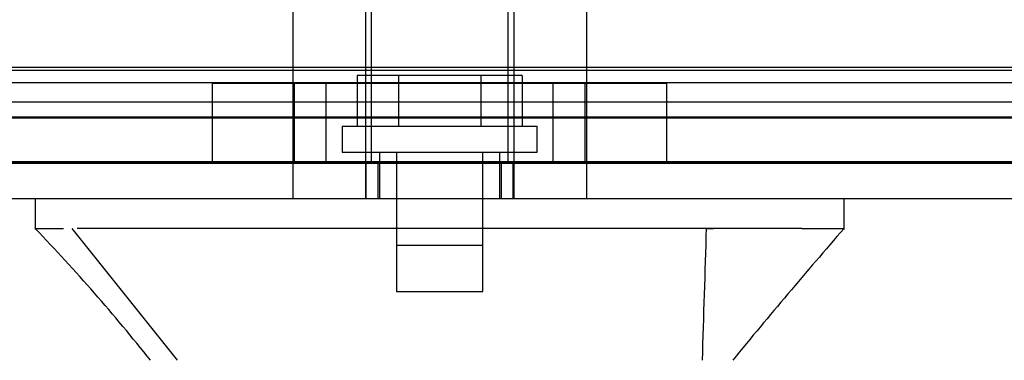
# Model space of a CAD drawing. Header units: inches. Extents: x 1 to 299, y -2 to 199.
# Tile 47 of 57: x 93.628 to 96.281, y 160.97 to 161.887. Entities that reach past the tile are written whole.
import ezdxf
from ezdxf.enums import TextEntityAlignment as Align
from ezdxf.lldxf.tags import DXFTag

# ---------------------------------------------------------------- set-up
doc = ezdxf.new("R2010")
doc.units = ezdxf.units.IN
doc.header["$MEASUREMENT"] = 0
for name, color, linetype in [('COM70220', 7, 'Continuous'), ('COM71196-5', 7, 'Continuous'), ('COM71298-1', 7, 'Continuous'), ('COM71299-1', 7, 'Continuous'), ('Default', 7, 'Continuous'), ('HAN13068', 7, 'Continuous'), ('HAN13068_SCREW', 7, 'Continuous'), ('HAN_NUT', 7, 'Continuous'), ('STD26122', 7, 'Continuous')]:
    doc.layers.add(name, color=color, linetype=linetype)
doc.styles.add('SEACAD_Times_New_Roman', font='times.ttf')
tags = doc.linetypes.add('HIDDEN2', pattern=[0.1875, 0.125, -0.0625]).pattern_tags.tags
tags[6:7] = [DXFTag(74, 4), DXFTag(75, 0), DXFTag(340, '0'), DXFTag(46, 0.0), DXFTag(50, 0.0), DXFTag(44, 0.0), DXFTag(45, 0.0)]
tags[4:5] = [DXFTag(74, 4), DXFTag(75, 0), DXFTag(340, '0'), DXFTag(46, 0.0), DXFTag(50, 0.0), DXFTag(44, 0.0), DXFTag(45, 0.0)]
doc.dimstyles.new('HAMMOND_(STH_-_300x200)', dxfattribs={"dimtxt": 1.5, "dimasz": 1.875, "dimexe": 0.75, "dimexo": 0.75, "dimgap": 0.375, "dimtad": 0, "dimtih": 1, "dimtoh": 1, "dimzin": 0, "dimdsep": 46, "dimtxsty": 'SEACAD_Times_New_Roman', "dimblk1": '_SE_FILLED', "dimblk2": '_SE_FILLED', "dimsah": 1, "dimcen": 0.75, "dimadec": 0, "dimazin": 0, "dimtfac": 0.8, "dimtofl": 0, "dimtmove": 0, "dimatfit": 3, "dimfxl": 1, "dimtolj": 1, "dimtzin": 0, "dimarcsym": 0})

# ---------------------------------------------------------------- blocks, each defined once
blk = doc.blocks.new('SE3')
at = {"layer": 'COM70220', "color": 7, "linetype": 'HIDDEN2'}
for p, q in [((113.3365, 161.7501), (92.8685, 161.7501)), ((113.3365, 161.5041), (92.8685, 161.5041)), ((113.3365, 161.5021), (92.8685, 161.5021)), ((113.3365, 161.5011), (92.8685, 161.5011))]:
    blk.add_line(p, q, dxfattribs=at)
at = {"layer": 'COM71196-5', "color": 7, "linetype": 'HIDDEN2'}
for p, q in [((113.9125, 161.5001), (92.2925, 161.5001)), ((94.5611, 161.4051), (94.5611, 161.5001)), ((94.5925, 161.5001), (94.5925, 161.4051)), ((94.9265, 161.4051), (94.9265, 161.5001)), ((94.958, 161.4051), (94.958, 161.5001))]:
    blk.add_line(p, q, dxfattribs=at)
at = {"layer": 'COM71196-5', "color": 7, "linetype": 'Continuous'}
blk.add_line((113.9125, 161.4051), (92.2925, 161.4051), dxfattribs=at)
at = {"layer": 'COM71298-1', "color": 7, "linetype": 'HIDDEN2'}
for p, q in [((113.2895, 161.7588), (92.7515, 161.7588)), ((92.5018, 161.7177), (113.5392, 161.7177)), ((113.2895, 161.6653), (92.7515, 161.6653)), ((92.5015, 161.6227), (113.5395, 161.6227))]:
    blk.add_line(p, q, dxfattribs=at)
at = {"layer": 'COM71299-1', "color": 7, "linetype": 'HIDDEN2'}
blk.add_line((93.3845, 161.6251), (113.5395, 161.6251), dxfattribs=at)
at = {"layer": 'HAN13068', "color": 7, "linetype": 'HIDDEN2'}
for p, q in [((94.364, 162.1071), (94.364, 161.4051)), ((94.5599, 162.1071), (94.5599, 161.4051)), ((94.9591, 162.1071), (94.9591, 161.4051)), ((95.155, 162.1071), (95.155, 161.4051)), ((94.597, 161.5301), (94.597, 161.4051)), ((94.643, 161.5301), (94.643, 161.2801)), ((94.876, 161.2801), (94.876, 161.5301)), ((94.922, 161.4051), (94.922, 161.5301)), ((95.478, 161.3251), (95.4979, 161.3251)), ((94.643, 161.2801), (94.876, 161.2801))]:
    blk.add_line(p, q, dxfattribs=at)
at = {"layer": 'HAN13068', "color": 7, "linetype": 'Continuous'}
for p, q in [((93.6696, 161.4051), (93.6696, 161.3221)), ((95.8494, 161.3221), (95.8494, 161.4051)), ((93.6696, 161.3251), (93.746, 161.3251)), ((93.7686, 161.3251), (94.0522, 160.9701)), ((93.8607, 161.3251), (93.783, 161.3251)), ((95.478, 161.3251), (93.8607, 161.3251)), ((95.6583, 161.3251), (95.478, 161.3251)), ((95.736, 161.3251), (95.6583, 161.3251)), ((95.736, 161.3251), (95.8493, 161.3251))]:
    blk.add_line(p, q, dxfattribs=at)
for centre, radius, start, end in [((89.8777, 157.6929), 5.2509, 38.6173, 43.7666), ((107.9652, 150.7807), 16.0617, 138.96729, 140.62542)]:
    blk.add_arc(centre, radius, start, end, dxfattribs=at)
blk.add_open_spline([(95.478, 161.3251), (95.4743, 161.2067), (95.4705, 161.0884), (95.4668, 160.9701)], degree=3, dxfattribs=at)
at = {"layer": 'HAN13068_SCREW', "color": 7, "linetype": 'HIDDEN2'}
for p, q in [((94.6484, 161.7371), (94.5372, 161.7371)), ((94.5372, 161.7371), (94.5372, 161.6001)), ((94.8707, 161.7371), (94.6484, 161.7371)), ((94.6484, 161.7371), (94.6484, 161.6001)), ((94.9818, 161.7371), (94.8707, 161.7371)), ((94.8707, 161.7371), (94.8707, 161.6001)), ((94.9818, 161.7371), (94.9818, 161.6001)), ((94.497, 161.6001), (95.022, 161.6001)), ((94.497, 161.6001), (94.497, 161.5301)), ((95.022, 161.5301), (95.022, 161.6001)), ((94.497, 161.5301), (95.022, 161.5301)), ((94.6435, 161.5301), (94.6435, 161.1551)), ((94.8755, 161.1551), (94.8755, 161.5301)), ((94.6435, 161.1551), (94.8755, 161.1551))]:
    blk.add_line(p, q, dxfattribs=at)
at = {"layer": 'HAN_NUT', "color": 7, "linetype": 'HIDDEN2'}
for p, q in [((94.4535, 161.7151), (94.1475, 161.7151)), ((94.1475, 161.5001), (94.1475, 161.7151)), ((94.367, 161.7151), (94.367, 161.5001)), ((95.0655, 161.7151), (94.4535, 161.7151)), ((94.4535, 161.5001), (94.4535, 161.7151)), ((95.3715, 161.7151), (95.0655, 161.7151)), ((95.0655, 161.5001), (95.0655, 161.7151)), ((95.152, 161.5001), (95.152, 161.7151)), ((95.3715, 161.5001), (95.3715, 161.7151))]:
    blk.add_line(p, q, dxfattribs=at)
at = {"layer": 'STD26122', "color": 7, "linetype": 'HIDDEN2'}
for p, q in [((94.5745, 162.4651), (94.5745, 161.5001)), ((94.9445, 161.5001), (94.9445, 162.4651))]:
    blk.add_line(p, q, dxfattribs=at)
blk = doc.blocks.new('DMBLK4')
at = {"layer": 'Default', "linetype": 'Continuous', "transparency": 16777216}
for points in [[(93.9775, 156.6056), (93.9775, 157.2306), (92.1025, 156.9181)], [(112.2275, 156.6056), (114.1025, 156.9181), (112.2275, 157.2306)]]:
    blk.add_hatch(color=7, dxfattribs=at).paths.add_polyline_path(points)
at = {"layer": 'Default', "color": 7, "linetype": 'Continuous', "transparency": 16777216}
for p, q in [((114.1025, 161.1351), (114.1025, 156.1681)), ((92.1025, 160.8451), (92.1025, 156.1681)), ((92.1025, 156.9181), (99.4318, 156.9181)), ((106.7732, 156.9181), (114.1025, 156.9181))]:
    blk.add_line(p, q, dxfattribs=at)
at = {"layer": 'Default', "color": 7, "linetype": 'Continuous', "transparency": 16777216, "style": 'SEACAD_Times_New_Roman'}
for s, p in [('22.00', (100.5433, 157.6681)), ('DOOR', (99.9568, 155.4181))]:
    blk.add_text(s, height=1.5, dxfattribs=at).set_placement(p, align=Align.TOP_LEFT)
blk = doc.blocks.new('_SE_FILLED')
at = {"color": 0}
blk.add_line((0, 0), (-1, 0), dxfattribs=at)
blk.add_solid([(0, 0), (-1, -0.1665), (-1, 0.1665), (0, 0)], dxfattribs=at)

msp = doc.modelspace()

# ---------------------------------------------------------------- block references
at = {"layer": 'Default'}
msp.add_blockref('SE3', (0, 0), dxfattribs=at)

# ---------------------------------------------------------------- dimensions: what is measured, and where the dimension line sits
at = {"layer": 'Default', "color": 7, "linetype": 'Continuous'}
dim = msp.add_linear_dim(base=(114.1025, 156.9181), p1=(92.1025, 161.5951), p2=(114.1025, 161.8851), text='\\A1;<>\\PDOOR', dimstyle='HAMMOND_(STH_-_300x200)', dxfattribs=at)
dim.commit()
dim.dimension.update_dxf_attribs({"geometry": 'DMBLK4', "text_midpoint": (103.1025, 156.9181), "dimtype": 160})

doc.saveas('drawing.dxf')
